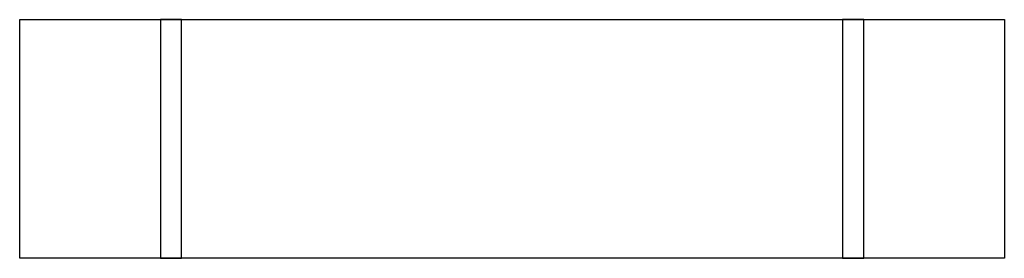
# Model space of a CAD drawing. Header units: millimetres. Extents: x -1428 to -28, y -237 to 103.
import ezdxf

# ---------------------------------------------------------------- set-up
doc = ezdxf.new("R2010")
doc.units = ezdxf.units.MM
doc.layers.add('Kona Display Table-fermLiving', color=7, linetype='Continuous', true_color=0x000000)

msp = doc.modelspace()

# ---------------------------------------------------------------- linework, layer by layer
at = {"layer": 'Kona Display Table-fermLiving'}
for p, q in [((-1428.1, -237.3, 200), (-1428.1, 102.7, 200)), ((-1428.1, 102.7, 200), (-1428.1, 102.7, 170)), ((-1428.1, -237.3, 170), (-1428.1, 102.7, 170)), ((-1428.1, 102.7, 200), (-28.1, 102.7, 200)), ((-1428.1, 102.7, 170), (-28.1, 102.7, 170)), ((-1198.1, 102.7), (-1228.1, 102.7)), ((-1228.1, 102.7), (-1228.1, 102.7, 170)), ((-1198.1, 102.7, 170), (-1228.1, 102.7, 170)), ((-1228.1, 102.7), (-1228.1, -237.3)), ((-1228.1, 102.7, 170), (-1228.1, -237.3, 170)), ((-1198.1, -237.3), (-1198.1, 102.7)), ((-1198.1, 102.7), (-1198.1, 102.7, 170)), ((-1198.1, -237.3, 170), (-1198.1, 102.7, 170)), ((-228.1, 102.7), (-258.1, 102.7)), ((-258.1, 102.7), (-258.1, 102.7, 170)), ((-228.1, 102.7, 170), (-258.1, 102.7, 170)), ((-258.1, 102.7), (-258.1, -237.3)), ((-258.1, 102.7, 170), (-258.1, -237.3, 170)), ((-228.1, -237.3), (-228.1, 102.7)), ((-228.1, 102.7), (-228.1, 102.7, 170)), ((-228.1, -237.3, 170), (-228.1, 102.7, 170)), ((-28.1, 102.7, 200), (-28.1, 102.7, 170)), ((-28.1, 102.7, 200), (-28.1, -237.3, 200)), ((-28.1, 102.7, 170), (-28.1, -237.3, 170)), ((-1428.1, -237.3, 200), (-1428.1, -237.3, 170)), ((-28.1, -237.3, 200), (-1428.1, -237.3, 200)), ((-28.1, -237.3, 170), (-1428.1, -237.3, 170)), ((-1228.1, -237.3), (-1198.1, -237.3)), ((-1228.1, -237.3, 170), (-1198.1, -237.3, 170)), ((-1228.1, -237.3), (-1228.1, -237.3, 170)), ((-1198.1, -237.3), (-1198.1, -237.3, 170)), ((-258.1, -237.3), (-258.1, -237.3, 170)), ((-258.1, -237.3), (-228.1, -237.3)), ((-258.1, -237.3, 170), (-228.1, -237.3, 170)), ((-228.1, -237.3), (-228.1, -237.3, 170)), ((-28.1, -237.3, 200), (-28.1, -237.3, 170))]:
    msp.add_line(p, q, dxfattribs=at)

doc.saveas('drawing.dxf')
